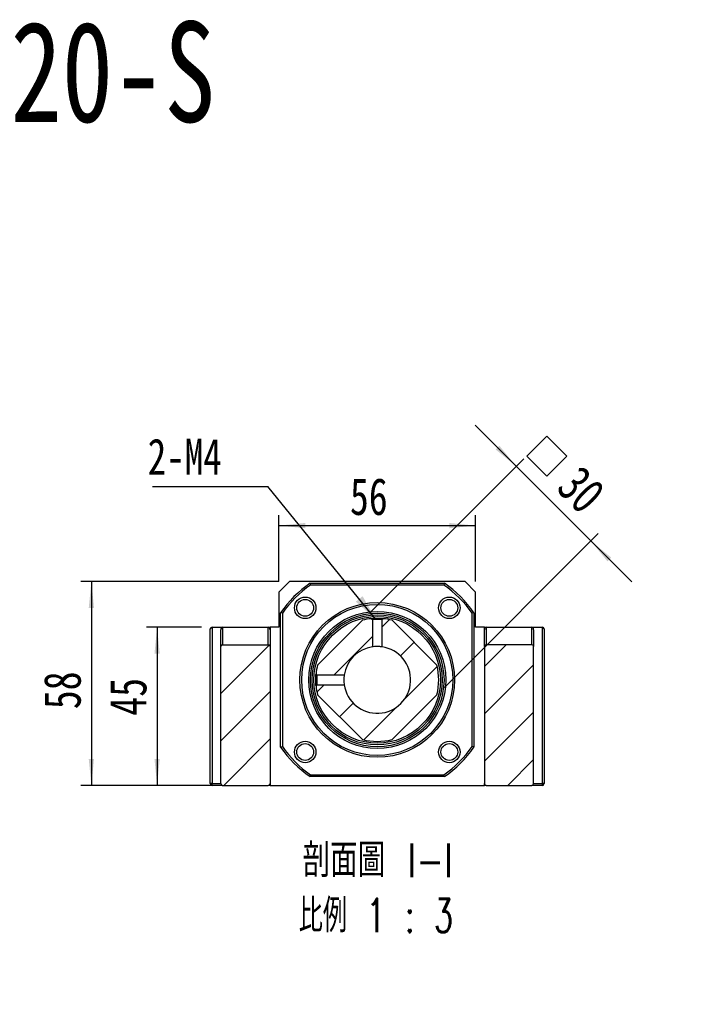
# Model space of a CAD drawing. Header units: millimetres. Extents: x 53 to 276, y 20 to 196.
# Tile 9 of 10: x 136 to 200, y 103 to 196. Entities that reach past the tile are written whole.
import ezdxf

# ---------------------------------------------------------------- set-up
doc = ezdxf.new("R2010")
doc.units = ezdxf.units.MM
doc.layers.add('FORMAT', color=7, linetype='Continuous')
doc.styles.add('SLDTEXTSTYLE0', font='TXT', dxfattribs={"width": 0.75})
doc.styles.add('SLDTEXTSTYLE1', font='TXT', dxfattribs={"width": 0.75, "bigfont": 'bigfont'})
doc.styles.add('SLDTEXTSTYLE3', font='TXT', dxfattribs={"width": 0.666667})
doc.styles.add('SLDTEXTSTYLE5', font='TXT', dxfattribs={"width": 0.65625, "bigfont": 'bigfont'})
doc.dimstyles.new('SLDDIMSTYLE2', dxfattribs={"dimtxt": 3.5, "dimasz": 2.5, "dimexe": 0, "dimexo": 0.0625, "dimgap": 0.875, "dimtad": 1, "dimlfac": 3, "dimrnd": 1e-09, "dimzin": 12, "dimdsep": 46, "dimtxsty": 'SLDTEXTSTYLE0', "dimsah": 1, "dimcen": 0.09, "dimadec": 0, "dimazin": 3, "dimtfac": 1, "dimtofl": 0, "dimtmove": 0, "dimatfit": 3, "dimfxl": 1, "dimfrac": 2, "dimtolj": 1, "dimtzin": 12, "dimarcsym": 0})
doc.dimstyles.new('SLDDIMSTYLE3', dxfattribs={"dimtxt": 3.5, "dimasz": 2.5, "dimexe": 0, "dimexo": 0.0625, "dimgap": 0.875, "dimtad": 1, "dimlfac": 3, "dimrnd": 1e-09, "dimzin": 12, "dimdsep": 46, "dimtxsty": 'SLDTEXTSTYLE0', "dimsah": 1, "dimcen": 0.09, "dimadec": 0, "dimazin": 3, "dimtfac": 1, "dimtmove": 0, "dimatfit": 0, "dimfxl": 1, "dimfrac": 2, "dimtolj": 1, "dimtzin": 12, "dimarcsym": 0})
doc.dimstyles.new('SLDDIMSTYLE4', dxfattribs={"dimtxt": 0.18, "dimasz": 2.5, "dimexe": 0, "dimexo": 0.0625, "dimgap": 0, "dimtad": 0, "dimtih": 1, "dimtoh": 1, "dimdec": 0, "dimrnd": 1e-09, "dimzin": 0, "dimdsep": 46, "dimtxsty": 'Standard', "dimsah": 1, "dimcen": 0.09, "dimadec": 0, "dimazin": 0, "dimtfac": 2.5, "dimtdec": 0, "dimtofl": 0, "dimtmove": 0, "dimatfit": 3, "dimfxl": 1, "dimfrac": 2, "dimtolj": 1, "dimtzin": 0, "dimarcsym": 0})

# ---------------------------------------------------------------- blocks, each defined once
blk = doc.blocks.new('SW_SYMBOL_HOLE_DIAM')
at = {"layer": 'FORMAT', "color": 0}
blk.add_line((300, 0), (700, 1000), dxfattribs=at)
blk.add_circle((500, 500), 350, dxfattribs=at)
blk = doc.blocks.new('SW_SYMBOL_HOLE_SPOT')
at = {"layer": 'FORMAT', "color": 0}
for p, q in [((0, 875), (0, 75)), ((1600, 75), (1600, 875)), ((0, 75), (1600, 75))]:
    blk.add_line(p, q, dxfattribs=at)
blk = doc.blocks.new('SW_NOTE_0')
at = {"layer": 'FORMAT', "color": 0}
blk.add_line((45.484, 0), (0, 0), dxfattribs=at)
at = {"layer": 'FORMAT', "color": 0, "xscale": 0.0043935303, "yscale": 0.0043935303, "zscale": 0.0043935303}
for name, p in [('SW_SYMBOL_HOLE_DIAM', (5.819, 0.55)), ('SW_SYMBOL_HOLE_DIAM', (35.825, 0.55)), ('SW_SYMBOL_HOLE_SPOT', (26.534, 0.55))]:
    blk.add_blockref(name, p, dxfattribs=at)
at = {"layer": 'FORMAT', "color": 0, "attachment_point": 1}
for s, insert, char_height, style in [('11\\M+18AD1\\M+190FA', (11.011, 4.507), 3.43958, 'SLDTEXTSTYLE1'), ('4 -', (0.488, 4.507), 3.4396, 'SLDTEXTSTYLE3'), ('17', (41.016, 4.507), 3.4396, 'SLDTEXTSTYLE0')]:
    blk.add_mtext(s, dxfattribs=dict(at, insert=insert, char_height=char_height, style=style))
blk = doc.blocks.new('_D_7')
at = {"layer": 'FORMAT', "color": 7}
for p, q in [((153.176, 138.847), (147.963, 138.847)), ((148.963, 138.847), (148.963, 123.847)), ((153.176, 123.847), (147.963, 123.847))]:
    blk.add_line(p, q, dxfattribs=at)
for points in [[(148.963, 138.847), (148.713, 136.347), (149.213, 136.347)], [(148.963, 123.847), (149.213, 126.347), (148.713, 126.347)]]:
    blk.add_solid(points, dxfattribs=at)
at = {"layer": 'FORMAT', "color": 7, "insert": (144.452, 130.459), "char_height": 3.5, "attachment_point": 1, "rotation": 90, "style": 'SLDTEXTSTYLE0'}
blk.add_mtext('45', dxfattribs=at)
blk = doc.blocks.new('_D_8')
at = {"layer": 'FORMAT', "color": 7}
for p, q in [((160.51, 143.18), (141.729, 143.18)), ((142.729, 143.18), (142.729, 123.847)), ((154.176, 123.847), (141.729, 123.847))]:
    blk.add_line(p, q, dxfattribs=at)
for points in [[(142.729, 143.18), (142.479, 140.68), (142.979, 140.68)], [(142.729, 123.847), (142.979, 126.347), (142.479, 126.347)]]:
    blk.add_solid(points, dxfattribs=at)
at = {"layer": 'FORMAT', "color": 7, "insert": (138.217, 131.075), "char_height": 3.5, "attachment_point": 1, "rotation": 90, "style": 'SLDTEXTSTYLE0'}
blk.add_mtext('58', dxfattribs=at)
blk = doc.blocks.new('_D_9')
at = {"layer": 'FORMAT', "color": 7}
for p, q in [((160.51, 143.18), (160.51, 149.481)), ((179.176, 143.18), (179.176, 149.481)), ((160.51, 148.481), (179.176, 148.481))]:
    blk.add_line(p, q, dxfattribs=at)
for points in [[(160.51, 148.481), (163.01, 148.231), (163.01, 148.731)], [(179.176, 148.481), (176.676, 148.731), (176.676, 148.231)]]:
    blk.add_solid(points, dxfattribs=at)
at = {"layer": 'FORMAT', "color": 7, "insert": (167.257, 152.992), "char_height": 3.5, "attachment_point": 1, "style": 'SLDTEXTSTYLE0'}
blk.add_mtext('56', dxfattribs=at)
blk = doc.blocks.new('SW_SYMBOL_MOD_BOX')
at = {"layer": 'FORMAT', "color": 0}
for p, q in [((200, 200), (200, 800)), ((200, 800), (800, 800)), ((800, 800), (800, 200)), ((200, 200), (800, 200))]:
    blk.add_line(p, q, dxfattribs=at)
blk = doc.blocks.new('_D_10')
at = {"layer": 'FORMAT', "color": 7}
for p, q in [((183.025, 154.101), (179.136, 157.99)), ((169.139, 140.214), (183.733, 154.808)), ((183.025, 154.101), (190.096, 147.03)), ((176.21, 133.143), (190.804, 147.737)), ((190.096, 147.03), (193.986, 143.141))]:
    blk.add_line(p, q, dxfattribs=at)
for points in [[(183.025, 154.101), (181.434, 156.045), (181.081, 155.692)], [(190.096, 147.03), (191.687, 145.085), (192.041, 145.439)]]:
    blk.add_solid(points, dxfattribs=at)
at = {"layer": 'FORMAT', "color": 7, "xscale": 0.0044707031, "yscale": 0.0044707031, "zscale": 0.0044707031, "rotation": 315}
blk.add_blockref('SW_SYMBOL_MOD_BOX', (182.759, 155.054), dxfattribs=at)
at = {"layer": 'FORMAT', "color": 7, "insert": (189.18, 154.403), "char_height": 3.5, "attachment_point": 1, "rotation": 315, "style": 'SLDTEXTSTYLE0'}
blk.add_mtext('30', dxfattribs=at)
blk = doc.blocks.new('SW_NOTE_2')
at = {"layer": 'FORMAT', "color": 0, "char_height": 3.175, "attachment_point": 2}
for s, insert, style in [('\\M+19655\\M+196CA\\M+19AA4 I-I', (8.632, 4.093), 'SLDTEXTSTYLE1'), ('\\M+194E4\\M+197E1 1 : 3', (8.457, -1.141), 'SLDTEXTSTYLE5')]:
    blk.add_mtext(s, dxfattribs=dict(at, insert=insert, style=style))
blk = doc.blocks.new('SW_NOTE_3')
at = {"layer": 'FORMAT', "color": 0}
blk.add_line((-10.95, 0), (0, 0), dxfattribs=at)
at = {"layer": 'FORMAT', "color": 0, "insert": (-11.393, 4.547), "char_height": 3.4396, "attachment_point": 1, "style": 'SLDTEXTSTYLE0'}
blk.add_mtext('2-M4', dxfattribs=at)

msp = doc.modelspace()

# ---------------------------------------------------------------- hatches: boundary and pattern name
at = {"layer": 'FORMAT', "linetype": 'Continuous', "lineweight": 18}
h = msp.add_hatch(dxfattribs=at)
h.set_pattern_fill('ANSI31', color=256, style=0)
edge = h.paths.add_edge_path(flags=0)
edge.add_arc((169.8429, 133.8471), 5.8333, 185.570659, 193.997281)
edge.add_line((164.1828, 132.4361), (168.4319, 128.187))
edge.add_arc((169.8429, 133.8471), 5.8333, 256.002719, 283.997281)
edge.add_line((171.2538, 128.187), (175.503, 132.4361))
edge.add_arc((169.8429, 133.8471), 5.8333, 346.002719, 373.997281)
edge.add_line((175.503, 135.258), (171.2538, 139.5072))
edge.add_arc((169.8429, 133.8471), 5.8333, 76.002719, 84.407704)
edge.add_spline(control_points=[(170.4113, 139.6527), (170.4004, 139.6455), (170.3918, 139.6381), (170.3832, 139.6307), (170.3746, 139.6233), (170.366, 139.616), (170.3573, 139.6087), (170.34, 139.594), (170.3226, 139.5795), (170.305, 139.5651)], knot_values=[0, 0, 0, 0, 0.0001021, 0.0001021, 0.0001021, 0.0002041, 0.0002041, 0.0002041, 0.0004083, 0.0004083, 0.0004083, 0.0004083], weights=[1, 1, 1, 1, 1, 1, 1, 1, 1, 1], degree=3, periodic=0)
edge.add_line((170.305, 139.5651), (170.3053, 136.9798))
edge.add_arc((169.8429, 133.8471), 3.1667, -171.602548, 81.602548, ccw=False)
edge.add_line((166.7102, 133.3846), (164.1248, 133.3846))
edge.add_spline(control_points=[(164.1248, 133.3846), (164.1105, 133.3674), (164.096, 133.35), (164.0813, 133.3327), (164.074, 133.324), (164.0667, 133.3154), (164.0593, 133.3068), (164.0519, 133.2982), (164.0445, 133.2896), (164.0371, 133.281)], knot_values=[0, 0, 0, 0, 0.0002041, 0.0002041, 0.0002041, 0.0003062, 0.0003062, 0.0003062, 0.0004083, 0.0004083, 0.0004083, 0.0004083], weights=[1, 1, 1, 1, 1, 1, 1, 1, 1, 1], degree=3, periodic=0)
h = msp.add_hatch(dxfattribs=at)
h.set_pattern_fill('ANSI31', color=256, style=0)
edge = h.paths.add_edge_path(flags=0)
edge.add_arc((169.8429, 133.8471), 5.8333, 166.002719, 174.407447)
edge.add_spline(control_points=[(164.0373, 134.4156), (164.0445, 134.4047), (164.0519, 134.3961), (164.0593, 134.3874), (164.0666, 134.3788), (164.074, 134.3702), (164.0813, 134.3615), (164.096, 134.3442), (164.1105, 134.3268), (164.1249, 134.3093)], knot_values=[0, 0, 0, 0, 0.0001021, 0.0001021, 0.0001021, 0.0002041, 0.0002041, 0.0002041, 0.0004083, 0.0004083, 0.0004083, 0.0004083], weights=[1, 1, 1, 1, 1, 1, 1, 1, 1, 1], degree=3, periodic=0)
edge.add_line((164.1249, 134.3093), (166.7102, 134.3095))
edge.add_arc((169.8429, 133.8471), 3.1667, 98.397452, 171.602548, ccw=False)
edge.add_line((169.3804, 136.9798), (169.3804, 139.5652))
edge.add_spline(control_points=[(169.3804, 139.5652), (169.3631, 139.5795), (169.3457, 139.594), (169.3284, 139.6086), (169.3197, 139.616), (169.3111, 139.6233), (169.3025, 139.6307), (169.2938, 139.6381), (169.2852, 139.6455), (169.2767, 139.6529)], knot_values=[0, 0, 0, 0, 0.0002042, 0.0002042, 0.0002042, 0.0003063, 0.0003063, 0.0003063, 0.0004084, 0.0004084, 0.0004084, 0.0004084], weights=[1, 1, 1, 1, 1, 1, 1, 1, 1, 1], degree=3, periodic=0)
edge.add_arc((169.8429, 133.8471), 5.8333, 95.570348, 103.997281)
edge.add_line((168.4319, 139.5072), (164.1828, 135.258))
h = msp.add_hatch(dxfattribs=at)
h.set_pattern_fill('ANSI31', color=256, style=0)
edge = h.paths.add_edge_path(flags=0)
edge.add_line((159.6762, 124.0138), (159.6762, 137.0138))
edge.add_arc((159.5095, 137.0138), 0.1667, 0, 90)
edge.add_line((159.5095, 137.1804), (155.1762, 137.1804))
edge.add_arc((155.1762, 137.0138), 0.1667, 90, 180)
edge.add_line((155.0095, 137.0138), (155.0095, 124.0138))
edge.add_arc((155.1762, 124.0138), 0.1667, 180, 270)
edge.add_line((155.1762, 123.8471), (159.5095, 123.8471))
edge.add_arc((159.5095, 124.0138), 0.1667, 270, 360)
h = msp.add_hatch(dxfattribs=at)
h.set_pattern_fill('ANSI31', color=256, style=0)
edge = h.paths.add_edge_path(flags=0)
edge.add_line((184.5095, 137.1804), (180.1762, 137.1804))
edge.add_arc((180.1762, 137.0138), 0.1667, 90, 180)
edge.add_line((180.0095, 137.0138), (180.0095, 124.0138))
edge.add_arc((180.1762, 124.0138), 0.1667, 180, 270)
edge.add_line((180.1762, 123.8471), (184.5095, 123.8471))
edge.add_arc((184.5095, 124.0138), 0.1667, 270, 360)
edge.add_line((184.6762, 124.0138), (184.6762, 137.0138))
edge.add_arc((184.5095, 137.0138), 0.1667, 0, 90)

# ---------------------------------------------------------------- linework, layer by layer
at = {"color": 7, "linetype": 'Continuous', "lineweight": 25}
for p, q in [((161.5095, 143.1804), (160.5095, 142.1804)), ((178.1762, 143.1804), (161.5095, 143.1804)), ((163.4658, 143.0138), (176.2199, 143.0138)), ((179.1762, 142.1804), (178.1762, 143.1804)), ((160.5095, 142.1804), (160.5095, 138.8471)), ((176.1674, 142.8471), (163.5183, 142.8471)), ((179.1762, 138.8471), (179.1762, 142.1804)), ((160.6762, 127.47), (160.6762, 140.2241)), ((160.8429, 140.1716), (160.8429, 127.5225)), ((178.8429, 127.5225), (178.8429, 140.1716)), ((179.0095, 140.2241), (179.0095, 127.47)), ((168.4319, 139.5072), (164.1828, 135.258)), ((169.3804, 139.5652), (169.3804, 136.9798)), ((170.3053, 136.9798), (170.3053, 139.5652)), ((175.503, 135.258), (171.2538, 139.5072)), ((154.0095, 124.0138), (154.0095, 138.6804)), ((154.1762, 138.8471), (154.1762, 124.0138)), ((154.1762, 138.8471), (155.1762, 138.8471)), ((155.0095, 137.0138), (155.0095, 138.6114)), ((155.1762, 138.8471), (155.1762, 137.1804)), ((155.1762, 138.8471), (159.5095, 138.8471)), ((159.5095, 137.1804), (159.5095, 138.8471)), ((159.5095, 138.8471), (159.6762, 138.8471)), ((159.6762, 138.8471), (159.6762, 138.6114)), ((160.5095, 138.8471), (159.6762, 138.8471)), ((159.6762, 138.6114), (159.6762, 137.0138)), ((180.0095, 138.8471), (179.1762, 138.8471)), ((180.0095, 138.8471), (180.1762, 138.8471)), ((180.0095, 138.6114), (180.0095, 138.8471)), ((180.0095, 137.0138), (180.0095, 138.6114)), ((180.1762, 138.8471), (180.1762, 137.1804)), ((180.1762, 138.8471), (184.5095, 138.8471)), ((184.5095, 137.1804), (184.5095, 138.8471)), ((184.5095, 138.8471), (185.5095, 138.8471)), ((184.6762, 138.6114), (184.6762, 137.0138)), ((185.5095, 124.0138), (185.5095, 138.8471)), ((185.6762, 138.6804), (185.6762, 124.0138)), ((155.0095, 124.0138), (155.0095, 137.0138)), ((155.1762, 137.1804), (159.5095, 137.1804)), ((159.6762, 137.0138), (159.6762, 124.0138)), ((180.0095, 137.0138), (180.0095, 124.0138)), ((184.5095, 137.1804), (180.1762, 137.1804)), ((184.6762, 124.0138), (184.6762, 137.0138)), ((166.7102, 134.3095), (164.1248, 134.3095)), ((164.1248, 133.3846), (166.7102, 133.3846)), ((164.1828, 132.4361), (168.4319, 128.187)), ((171.2538, 128.187), (175.503, 132.4361)), ((176.2199, 124.6804), (163.4658, 124.6804)), ((163.5183, 124.8471), (176.1674, 124.8471)), ((154.1762, 124.0138), (154.0095, 124.0138)), ((154.1762, 123.8471), (154.1762, 124.0138)), ((154.1762, 124.0138), (155.0095, 124.0138)), ((155.1762, 123.8471), (154.1762, 123.8471)), ((155.1762, 123.8471), (159.5095, 123.8471)), ((159.6762, 123.8471), (159.5095, 123.8471)), ((159.6762, 124.0138), (159.6762, 123.8471)), ((159.6762, 123.8471), (180.0095, 123.8471)), ((180.0095, 123.8471), (180.0095, 124.0138)), ((180.1762, 123.8471), (180.0095, 123.8471)), ((180.1762, 123.8471), (184.5095, 123.8471)), ((185.5095, 123.8471), (184.5095, 123.8471)), ((184.6762, 124.0138), (185.5095, 124.0138)), ((185.5095, 123.8471), (185.5095, 124.0138)), ((185.6762, 124.0138), (185.5095, 124.0138))]:
    msp.add_line(p, q, dxfattribs=at)
for centre, radius in [((163.0075, 140.6825), 1.0167), ((163.0075, 140.6825), 0.8), ((169.8429, 133.8471), 7.3333), ((169.8429, 133.8471), 7.1667), ((176.6782, 140.6825), 1.0167), ((176.6782, 140.6825), 0.8), ((169.8429, 133.8471), 6.5), ((169.8429, 133.8471), 6.3333), ((169.8429, 133.8471), 6.1667), ((169.8429, 133.8471), 6), ((163.0075, 127.0117), 1.0167), ((176.6782, 127.0117), 1.0167), ((163.0075, 127.0117), 0.8), ((176.6782, 127.0117), 0.8)]:
    msp.add_circle(centre, radius, dxfattribs=at)
for centre, radius, start, end in [((169.8429, 133.8471), 11.1667, 124.82546, 145.17454), ((169.8429, 133.8471), 11.1667, 34.82546, 55.17454), ((169.8429, 133.8471), 11, 125.096801, 144.903199), ((169.8429, 133.8471), 11, 35.096801, 54.903199), ((169.8429, 133.8471), 5.8333, 95.571863, 103.997281), ((169.8429, 133.8471), 5.8333, 76.002719, 84.407704), ((154.1762, 138.6804), 0.1667, 90, 180), ((185.5095, 138.6804), 0.1667, 0, 90), ((155.1762, 137.0138), 0.1667, 90, 180), ((159.5095, 137.0138), 0.1667, 0, 90), ((169.8429, 133.8471), 3.1667, 188.397452, 81.602548), ((169.8429, 133.8471), 3.1667, 98.397452, 171.602548), ((180.1762, 137.0138), 0.1667, 90, 180), ((184.5095, 137.0138), 0.1667, 0, 90), ((169.8429, 133.8471), 5.8333, 166.002719, 174.407447), ((169.8429, 133.8471), 5.8333, 346.002719, 13.997281), ((169.8429, 133.8471), 5.8333, 185.570659, 193.997281), ((169.8429, 133.8471), 5.8333, 256.002719, 283.997281), ((169.8429, 133.8471), 11.1667, 214.82546, 235.17454), ((169.8429, 133.8471), 11, 215.096801, 234.903199), ((169.8429, 133.8471), 11, 305.096801, 324.903199), ((169.8429, 133.8471), 11.1667, 304.82546, 325.17454), ((154.1762, 124.0138), 0.1667, 180, 270), ((155.1762, 124.0138), 0.1667, 180, 270), ((159.5095, 124.0138), 0.1667, 270, 0), ((180.1762, 124.0138), 0.1667, 180, 270), ((184.5095, 124.0138), 0.1667, 270, 0), ((185.5095, 124.0138), 0.1667, 270, 0)]:
    msp.add_arc(centre, radius, start, end, dxfattribs=at)
for centre, start_param, end_param in [((155.1762, 138.6114), 3.1415927, 4.712389), ((159.5095, 138.6114), 1.5707963, 3.1415927), ((180.1762, 138.6114), 3.1415927, 4.712389), ((184.5095, 138.6114), 1.5707963, 3.1415927)]:
    msp.add_ellipse(centre, major_axis=(0, -0.2357), ratio=0.7071068, start_param=start_param, end_param=end_param, dxfattribs=at)
for points in [[(163.4658, 143.0138), (163.4833, 142.9582), (163.5008, 142.9026), (163.5183, 142.8471)], [(176.2199, 143.0138), (176.2025, 142.9582), (176.185, 142.9026), (176.1674, 142.8471)], [(160.8429, 140.1716), (160.7873, 140.1892), (160.7318, 140.2067), (160.6762, 140.2241)], [(179.0095, 140.2241), (178.954, 140.2067), (178.8984, 140.1892), (178.8429, 140.1716)], [(160.6762, 127.47), (160.7318, 127.4875), (160.7873, 127.505), (160.8429, 127.5225)], [(179.0095, 127.47), (178.954, 127.4875), (178.8984, 127.505), (178.8429, 127.5225)], [(163.4658, 124.6804), (163.4833, 124.736), (163.5008, 124.7915), (163.5183, 124.8471)], [(176.2199, 124.6804), (176.2025, 124.736), (176.185, 124.7915), (176.1674, 124.8471)]]:
    msp.add_open_spline(points, degree=3, dxfattribs=at)
for points, knots in [([(169.2765, 139.6529), (169.2837, 139.6536), (169.2982, 139.655), (169.3226, 139.6572), (169.3491, 139.6595), (169.3974, 139.6635), (169.4753, 139.6692), (169.5902, 139.6754), (169.7146, 139.6795), (169.8587, 139.6811), (170.0158, 139.6787), (170.1764, 139.6715), (170.2818, 139.6641), (170.3467, 139.6587), (170.3815, 139.6555), (170.4013, 139.6536), (170.411, 139.6527)], [0, 0, 0, 0, 0.0303503, 0.0606437, 0.0910085, 0.1215719, 0.2151401, 0.310349, 0.4057556, 0.5001026, 0.6277333, 0.7507015, 0.8779953, 0.9197079, 0.9602857, 1, 1, 1, 1]), ([(169.3807, 139.5651), (169.3631, 139.5795), (169.3457, 139.594), (169.3284, 139.6086), (169.3197, 139.616), (169.3111, 139.6233), (169.3025, 139.6307), (169.2938, 139.6381), (169.2852, 139.6455), (169.2767, 139.6529)], [0, 0, 0, 0, 0.00020417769, 0.00020417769, 0.00020417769, 0.00030628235, 0.00030628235, 0.00030628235, 0.00040839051, 0.00040839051, 0.00040839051, 0.00040839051]), ([(170.3053, 139.5652), (170.2992, 139.5658), (170.2868, 139.567), (170.2662, 139.569), (170.2122, 139.5742), (170.1157, 139.5813), (169.9753, 139.5876), (169.8198, 139.5906), (169.6299, 139.5852), (169.4867, 139.5755), (169.4089, 139.568), (169.3898, 139.5661), (169.3805, 139.5652)], [0, 0, 0, 0, 0.0288385, 0.0584115, 0.0887192, 0.248582, 0.3857417, 0.5001938, 0.680563, 0.9112186, 0.9564374, 1, 1, 1, 1]), ([(170.409, 139.6529), (170.4004, 139.6455), (170.3918, 139.6381), (170.3832, 139.6307), (170.3746, 139.6233), (170.366, 139.616), (170.3573, 139.6087), (170.34, 139.594), (170.3226, 139.5795), (170.305, 139.5651)], [0, 0, 0, 0, 0.00010207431, 0.00010207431, 0.00010207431, 0.00020414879, 0.00020414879, 0.00020414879, 0.00040833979, 0.00040833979, 0.00040833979, 0.00040833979]), ([(170.3053, 136.9798), (170.2794, 136.9836), (170.2488, 136.9878), (170.1809, 136.9958), (170.1439, 136.9997), (170.0634, 137.0063), (170.021, 137.009), (169.9336, 137.0128), (169.8879, 137.0138), (169.7529, 137.0138), (169.6626, 137.0096), (169.5025, 136.9964), (169.4324, 136.9875), (169.3804, 136.9798)], [0, 0, 0, 0, 0.125, 0.125, 0.25, 0.25, 0.375, 0.375, 0.5, 0.5, 0.75, 0.75, 1, 1, 1, 1]), ([(164.0371, 133.2808), (164.0364, 133.2881), (164.035, 133.3026), (164.0328, 133.3271), (164.0304, 133.3537), (164.0256, 133.4127), (164.0184, 133.5142), (164.0113, 133.6748), (164.0091, 133.8185), (164.01, 133.934), (164.0119, 134.0181), (164.0148, 134.0978), (164.0185, 134.1731), (164.0229, 134.244), (164.0278, 134.3091), (164.0328, 134.3681), (164.0358, 134.3997), (164.0373, 134.4152)], [0, 0, 0, 0, 0.0304279, 0.0608008, 0.0912474, 0.1218953, 0.248988, 0.371822, 0.4993847, 0.5639093, 0.6261945, 0.6872669, 0.7482144, 0.8101316, 0.8740631, 0.9382232, 1, 1, 1, 1]), ([(164.0371, 134.4132), (164.0445, 134.4047), (164.0519, 134.3961), (164.0593, 134.3874), (164.0666, 134.3788), (164.074, 134.3702), (164.0813, 134.3615), (164.096, 134.3442), (164.1105, 134.3268), (164.1249, 134.3093)], [0, 0, 0, 0, 0.00010207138, 0.00010207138, 0.00010207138, 0.00020414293, 0.00020414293, 0.00020414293, 0.00040832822, 0.00040832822, 0.00040832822, 0.00040832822]), ([(164.1248, 134.3095), (164.1242, 134.3034), (164.1229, 134.2909), (164.1209, 134.2703), (164.1158, 134.2162), (164.1086, 134.1197), (164.1023, 133.9792), (164.1003, 133.8711), (164.1009, 133.7938), (164.1021, 133.7378), (164.1041, 133.6782), (164.1069, 133.6163), (164.1105, 133.5532), (164.1148, 133.4912), (164.12, 133.433), (164.1232, 133.4007), (164.1248, 133.3847)], [0, 0, 0, 0, 0.028833, 0.0584031, 0.0887107, 0.2482345, 0.3851771, 0.4995343, 0.5473412, 0.5995753, 0.6562434, 0.7173508, 0.7829014, 0.8528979, 0.9272036, 1, 1, 1, 1]), ([(166.7102, 134.3095), (166.7063, 134.2836), (166.7021, 134.253), (166.6941, 134.1851), (166.6903, 134.1481), (166.6836, 134.0676), (166.6809, 134.0252), (166.6772, 133.9378), (166.6762, 133.8921), (166.6762, 133.7571), (166.6803, 133.6668), (166.6935, 133.5067), (166.7025, 133.4366), (166.7102, 133.3846)], [0, 0, 0, 0, 0.125, 0.125, 0.25, 0.25, 0.375, 0.375, 0.5, 0.5, 0.75, 0.75, 1, 1, 1, 1]), ([(164.1249, 133.385), (164.1105, 133.3674), (164.096, 133.35), (164.0813, 133.3327), (164.074, 133.324), (164.0667, 133.3154), (164.0593, 133.3068), (164.0519, 133.2982), (164.0445, 133.2896), (164.0371, 133.281)], [0, 0, 0, 0, 0.00020414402, 0.00020414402, 0.00020414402, 0.00030623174, 0.00030623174, 0.00030623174, 0.00040832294, 0.00040832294, 0.00040832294, 0.00040832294])]:
    msp.add_open_spline(points, degree=3, knots=knots, dxfattribs=at)

# ---------------------------------------------------------------- block references
at = {"layer": 'FORMAT', "color": 7}
for name, p in [('SW_NOTE_3', (159.4677, 152.1914)), ('SW_NOTE_0', (88.4386, 103.0865))]:
    msp.add_blockref(name, p, dxfattribs=at)
at = {"layer": 'FORMAT'}
msp.add_blockref('SW_NOTE_2', (161.2469, 114.2329), dxfattribs=at)

# ---------------------------------------------------------------- texts
at = {"layer": 'FORMAT', "color": 7, "insert": (115.6244, 196.2853), "char_height": 9.525, "attachment_point": 1, "style": 'SLDTEXTSTYLE0'}
msp.add_mtext('MBCF20-S', dxfattribs=at)

# ---------------------------------------------------------------- dimensions: what is measured, and where the dimension line sits
at = {"layer": 'FORMAT', "color": 7}
dim = msp.add_linear_dim(base=(190.0965, 147.0296), p1=(168.4319, 139.5072), p2=(175.503, 132.4361), angle=315, text='{\\fGDT;o}<>', dimstyle='SLDDIMSTYLE3', dxfattribs=at)
dim.commit()
dim.dimension.update_dxf_attribs({"geometry": '_D_10', "text_midpoint": (186.0123, 151.1138), "dimtype": 160})
dim = msp.add_linear_dim(base=(179.1762, 148.4808), p1=(160.5095, 142.1804), p2=(179.1762, 142.1804), dimstyle='SLDDIMSTYLE3', dxfattribs=at)
dim.commit()
dim.dimension.update_dxf_attribs({"geometry": '_D_9', "text_midpoint": (169.8429, 148.4808), "dimtype": 160})
for base, p1, p2, picture, middle in [((142.7286, 123.8471), (161.5095, 143.1804), (155.1762, 123.8471), '_D_8', (142.7286, 133.6614)), ((148.9633, 123.8471), (154.1762, 138.8471), (154.1762, 123.8471), '_D_7', (148.9633, 133.0448))]:
    dim = msp.add_linear_dim(base=base, p1=p1, p2=p2, angle=90, dimstyle='SLDDIMSTYLE2', dxfattribs=at)
    dim.commit()
    dim.dimension.update_dxf_attribs({"geometry": picture, "text_midpoint": middle, "dimtype": 160})

# ---------------------------------------------------------------- leaders
msp.add_leader([(169.7092, 139.587), (159.4677, 152.1914)], dimstyle='SLDDIMSTYLE4', dxfattribs=at)

doc.saveas('drawing.dxf')
